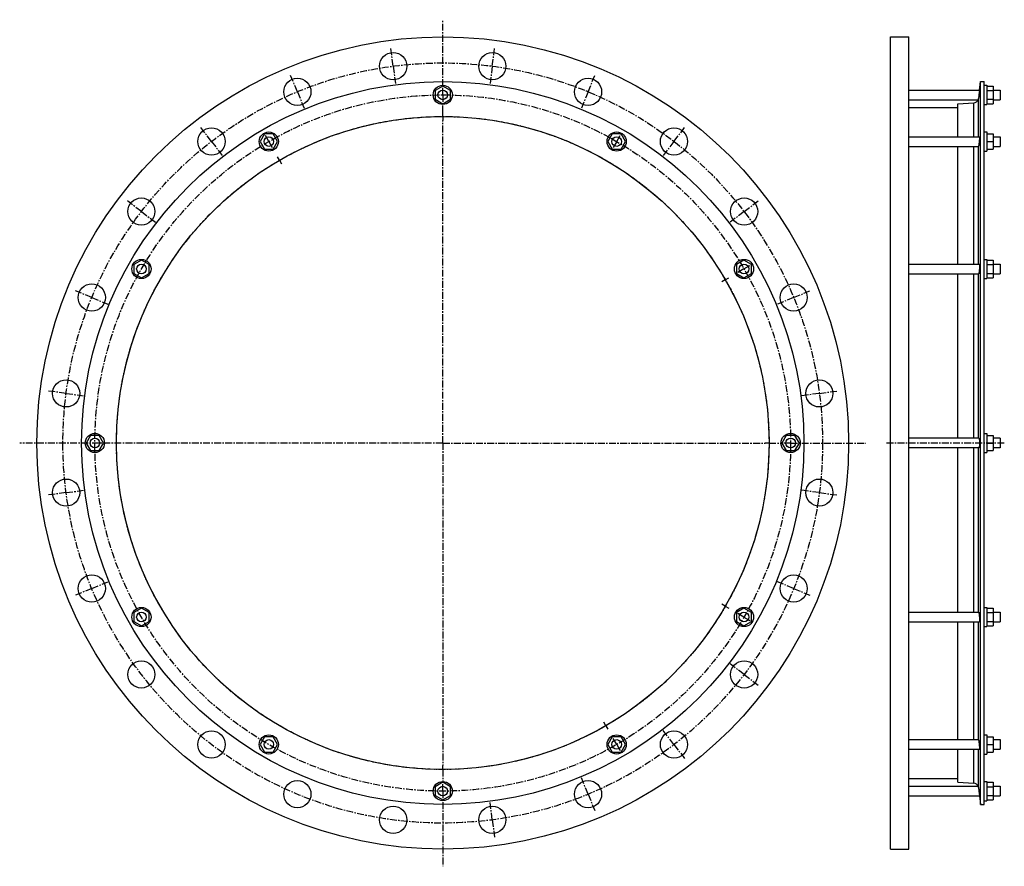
# Model space of a CAD drawing. Header units: millimetres. Extents: x -588 to 643, y -400 to 658.
import ezdxf

# ---------------------------------------------------------------- set-up
doc = ezdxf.new("R2010")
doc.units = ezdxf.units.MM
doc.header["$LTSCALE"] = 23.1
doc.linetypes.add('CENTER', pattern=[0.6, 0.375, -0.075, 0.075, -0.075])
doc.layers.get('0').update_dxf_attribs({"linetype": 'CONTINUOUS'})
doc.layers.add('AXES', color=7, linetype='CONTINUOUS')
doc.layers.add('ROUNDS', color=7, linetype='CONTINUOUS')

msp = doc.modelspace()

# ---------------------------------------------------------------- linework, layer by layer
at = {"color": 7, "linetype": 'Continuous'}
for p, q in [((500.6, -378.8), (500.6, 636.2)), ((500.6, 636.2), (523.6, 636.2)), ((523.6, -378.8), (523.6, 636.2)), ((613.2, -322.9), (613.2, 580.3)), ((613.2, 580.3), (618, 580.3)), ((618, -322.9), (618, 580.3)), ((-59.2, 574.7), (-68.7, 569.2)), ((-68.7, 569.2), (-68.7, 558.2)), ((-49.7, 569.2), (-59.2, 574.7)), ((-49.7, 558.2), (-49.7, 569.2)), ((618, 575.7), (621, 575.7)), ((621, 575.7), (621, 551.7)), ((621, 574.7), (629, 574.7)), ((621, 569.2), (629, 569.2)), ((629, 574.7), (629, 552.7)), ((-68.7, 558.2), (-59.2, 552.7)), ((-59.2, 552.7), (-49.7, 558.2)), ((621, 558.2), (629, 558.2)), ((523.6, 547.8), (584.7, 547.8)), ((584.7, 511.4), (584.7, 552.6)), ((618, 551.7), (621, 551.7)), ((621, 552.7), (629, 552.7)), ((618, 517.4), (621, 517.4)), ((621, 517.4), (621, 493.4)), ((-282.2, 514.9), (-287.7, 505.4)), ((-287.7, 505.4), (-282.2, 495.9)), ((-271.3, 514.9), (-282.2, 514.9)), ((-265.8, 505.4), (-271.3, 514.9)), ((-271.3, 495.9), (-265.8, 505.4)), ((152.8, 514.9), (147.3, 505.4)), ((147.3, 505.4), (152.8, 495.9)), ((163.7, 514.9), (152.8, 514.9)), ((169.2, 505.4), (163.7, 514.9)), ((163.7, 495.9), (169.2, 505.4)), ((621, 514.9), (629, 514.9)), ((621, 505.4), (629, 505.4)), ((629, 514.9), (629, 495.9)), ((-282.2, 495.9), (-271.3, 495.9)), ((152.8, 495.9), (163.7, 495.9)), ((584.7, 352.2), (584.7, 499.4)), ((618, 493.4), (621, 493.4)), ((621, 495.9), (629, 495.9)), ((-436, 357.2), (-445.5, 351.7)), ((-426.5, 351.7), (-436, 357.2)), ((317.5, 357.2), (308, 351.7)), ((327, 351.7), (317.5, 357.2)), ((618, 358.2), (621, 358.2)), ((621, 358.2), (621, 334.2)), ((621, 357.2), (629, 357.2)), ((629, 357.2), (629, 335.2)), ((-445.5, 351.7), (-445.5, 340.7)), ((-426.5, 340.7), (-426.5, 351.7)), ((308, 351.7), (308, 340.7)), ((327, 340.7), (327, 351.7)), ((621, 351.7), (629, 351.7)), ((-445.5, 340.7), (-436, 335.2)), ((-436, 335.2), (-426.5, 340.7)), ((308, 340.7), (317.5, 335.2)), ((317.5, 335.2), (327, 340.7)), ((584.7, 134.7), (584.7, 340.2)), ((618, 334.2), (621, 334.2)), ((621, 340.7), (629, 340.7)), ((621, 335.2), (629, 335.2)), ((-499.7, 138.2), (-505.2, 128.7)), ((-488.8, 138.2), (-499.7, 138.2)), ((-483.3, 128.7), (-488.8, 138.2)), ((370.3, 138.2), (364.8, 128.7)), ((381.2, 138.2), (370.3, 138.2)), ((386.7, 128.7), (381.2, 138.2)), ((618, 140.7), (621, 140.7)), ((621, 140.7), (621, 116.7)), ((621, 138.2), (629, 138.2)), ((629, 138.2), (629, 119.2)), ((-505.2, 128.7), (-499.7, 119.2)), ((-488.8, 119.2), (-483.3, 128.7)), ((364.8, 128.7), (370.3, 119.2)), ((381.2, 119.2), (386.7, 128.7)), ((621, 128.7), (629, 128.7)), ((638, 134.7), (629, 134.7)), ((-499.7, 119.2), (-488.8, 119.2)), ((370.3, 119.2), (381.2, 119.2)), ((584.7, -82.8), (584.7, 122.7)), ((618, 116.7), (621, 116.7)), ((621, 119.2), (629, 119.2)), ((638, 122.7), (629, 122.7)), ((-436, -77.8), (-445.5, -83.3)), ((-445.5, -83.3), (-445.5, -94.3)), ((-426.5, -83.3), (-436, -77.8)), ((-426.5, -94.3), (-426.5, -83.3)), ((317.5, -77.8), (308, -83.3)), ((308, -83.3), (308, -94.3)), ((327, -83.3), (317.5, -77.8)), ((327, -94.3), (327, -83.3)), ((618, -76.8), (621, -76.8)), ((621, -76.8), (621, -100.8)), ((621, -77.8), (629, -77.8)), ((621, -83.3), (629, -83.3)), ((629, -77.8), (629, -99.8)), ((-445.5, -94.3), (-436, -99.8)), ((-436, -99.8), (-426.5, -94.3)), ((308, -94.3), (317.5, -99.8)), ((317.5, -99.8), (327, -94.3)), ((584.7, -242), (584.7, -94.8)), ((621, -94.3), (629, -94.3)), ((618, -100.8), (621, -100.8)), ((621, -99.8), (629, -99.8)), ((-282.2, -238.5), (-287.7, -248)), ((-271.3, -238.5), (-282.2, -238.5)), ((-265.8, -248), (-271.3, -238.5)), ((152.8, -238.5), (147.3, -248)), ((163.7, -238.5), (152.8, -238.5)), ((169.2, -248), (163.7, -238.5)), ((618, -236), (621, -236)), ((621, -236), (621, -260)), ((621, -238.5), (629, -238.5)), ((629, -238.5), (629, -257.5)), ((-287.7, -248), (-282.2, -257.5)), ((-282.2, -257.5), (-271.3, -257.5)), ((-271.3, -257.5), (-265.8, -248)), ((147.3, -248), (152.8, -257.5)), ((152.8, -257.5), (163.7, -257.5)), ((163.7, -257.5), (169.2, -248)), ((584.7, -295.2), (584.7, -254)), ((621, -248), (629, -248)), ((621, -257.5), (629, -257.5)), ((618, -260), (621, -260)), ((-59.2, -295.3), (-68.7, -300.8)), ((-49.7, -300.8), (-59.2, -295.3)), ((523.6, -290.4), (584.7, -290.4)), ((618, -294.3), (621, -294.3)), ((621, -294.3), (621, -318.3)), ((621, -295.3), (629, -295.3)), ((629, -295.3), (629, -317.3)), ((-68.7, -300.8), (-68.7, -311.8)), ((-49.7, -311.8), (-49.7, -300.8)), ((621, -300.8), (629, -300.8)), ((-68.7, -311.8), (-59.2, -317.3)), ((-59.2, -317.3), (-49.7, -311.8)), ((618, -318.3), (621, -318.3)), ((621, -311.8), (629, -311.8)), ((621, -317.3), (629, -317.3)), ((613.2, -322.9), (618, -322.9)), ((500.6, -378.8), (523.6, -378.8))]:
    msp.add_line(p, q, dxfattribs=at)
for centre, radius in [((-59.2, 128.7), 507.5), ((-59.2, 128.7), 451.6), ((-59.2, 563.7), 12), ((-59.2, 128.7), 408), ((-276.7, 505.4), 12), ((158.3, 505.4), 12), ((-436, 346.2), 12), ((317.5, 346.2), 12), ((-494.2, 128.7), 12), ((375.8, 128.7), 12), ((-436, -88.8), 12), ((317.5, -88.8), 12), ((-276.7, -248), 12), ((158.3, -248), 12), ((-59.2, -306.3), 12)]:
    msp.add_circle(centre, radius, dxfattribs=at)
at = {"layer": 'AXES', "color": 7, "linetype": 'CENTER'}
for p, q in [((-59.2, 574.7), (-59.2, 657.7)), ((-121.2, 599.6), (-124.1, 621.5)), ((2.8, 599.6), (5.6, 621.5)), ((-121.2, 599.6), (-118.4, 577.8)), ((2.8, 599.6), (-0.1, 577.8)), ((-241, 567.5), (-249.4, 587.9)), ((122.5, 567.5), (130.9, 587.9)), ((-241, 567.5), (-232.6, 547.2)), ((-59.2, 563.7), (-59.2, 574.7)), ((122.5, 567.5), (114.1, 547.2)), ((-59.2, 563.7), (-59.2, 552.7)), ((-59.2, 541.7), (-59.2, 552.7)), ((-59.2, 536.7), (-59.2, 541.7)), ((-59.2, 536.7), (-59.2, 531.7)), ((-59.2, 128.7), (-59.2, 531.7)), ((-348.4, 505.5), (-361.8, 523)), ((229.9, 505.5), (243.3, 523)), ((-348.4, 505.5), (-335, 488.1)), ((-276.7, 505.4), (-282.2, 515)), ((-276.7, 505.4), (-271.2, 495.9)), ((158.3, 505.4), (152.8, 495.9)), ((158.3, 505.4), (163.8, 515)), ((229.9, 505.5), (216.5, 488.1)), ((-263.2, 482), (-265.7, 486.4)), ((-263.2, 482), (-260.7, 477.7)), ((-436.1, 417.9), (-453.5, 431.3)), ((317.6, 417.9), (335.1, 431.3)), ((-436.1, 417.9), (-418.6, 404.5)), ((317.6, 417.9), (300.1, 404.5)), ((317.5, 346.2), (307.9, 340.7)), ((317.5, 346.2), (327, 351.7)), ((294.1, 332.7), (289.8, 330.2)), ((294.1, 332.7), (298.4, 335.2)), ((-498.1, 310.5), (-518.4, 318.9)), ((-498.1, 310.5), (-477.8, 302.1)), ((379.6, 310.5), (359.3, 302.1)), ((379.6, 310.5), (399.9, 318.9)), ((-530.2, 190.7), (-552, 193.6)), ((-530.2, 190.7), (-508.4, 187.8)), ((411.7, 190.7), (389.9, 187.8)), ((411.7, 190.7), (433.5, 193.6)), ((-59.2, 128.7), (-588.2, 128.7)), ((-59.2, 128.7), (-59.2, -274.3)), ((-59.2, 128.7), (343.8, 128.7)), ((348.8, 128.7), (343.8, 128.7)), ((348.8, 128.7), (364.8, 128.7)), ((375.8, 128.7), (364.8, 128.7)), ((375.8, 128.7), (469.7, 128.7)), ((643, 128.7), (495.6, 128.7)), ((-530.2, 66.7), (-552, 63.8)), ((-530.2, 66.7), (-508.4, 69.6)), ((411.7, 66.7), (389.9, 69.6)), ((411.7, 66.7), (433.5, 63.8)), ((-498.1, -53.1), (-477.8, -44.7)), ((379.6, -53.1), (359.3, -44.7)), ((-498.1, -53.1), (-518.4, -61.5)), ((379.6, -53.1), (399.9, -61.5)), ((294.1, -75.3), (289.8, -72.8)), ((294.1, -75.3), (298.4, -77.8)), ((317.5, -88.8), (307.9, -83.3)), ((317.5, -88.8), (327, -94.3)), ((317.6, -160.5), (300.1, -147.1)), ((317.6, -160.5), (335.1, -173.9)), ((144.8, -224.6), (142.3, -220.3)), ((144.8, -224.6), (147.3, -229)), ((229.9, -248.1), (216.5, -230.7)), ((158.3, -248), (152.8, -238.5)), ((158.3, -248), (163.8, -257.5)), ((229.9, -248.1), (243.3, -265.6)), ((-59.2, -279.3), (-59.2, -274.3)), ((-59.2, -279.3), (-59.2, -295.3)), ((-59.2, -306.3), (-59.2, -295.3)), ((122.5, -310.1), (114.1, -289.8)), ((-59.2, -306.3), (-59.2, -400.3)), ((122.5, -310.1), (130.9, -330.5)), ((2.8, -342.2), (-0.1, -320.4)), ((2.8, -342.2), (5.6, -364))]:
    msp.add_line(p, q, dxfattribs=at)
at = {"layer": 'AXES', "color": 7, "linetype": 'Continuous'}
for p, q in [((612, 569.7), (613.2, 580.3)), ((523.6, 569.7), (612, 569.7)), ((612, 569.7), (611.2, 563.7)), ((611.7, 567.2), (611.6, 566.7)), ((629, 569.7), (638, 569.7)), ((638, 569.7), (638, 557.7)), ((523.6, 557.7), (610.3, 557.7)), ((611.4, 565), (610.7, 559.4)), ((610.8, 559.8), (610.7, 559.4)), ((611, 561.9), (610.9, 561.4)), ((629, 557.7), (638, 557.7)), ((523.6, 511.4), (611.9, 511.4)), ((629, 511.4), (638, 511.4)), ((638, 511.4), (638, 499.4)), ((523.6, 499.4), (610.5, 499.4)), ((629, 499.4), (638, 499.4)), ((523.6, 352.2), (611.6, 352.2)), ((629, 352.2), (638, 352.2)), ((638, 352.2), (638, 340.2)), ((523.6, 340.2), (610.9, 340.2)), ((629, 340.2), (638, 340.2)), ((611.2, 134.7), (523.6, 134.7)), ((638, 134.7), (638, 122.7)), ((611.2, 122.7), (523.6, 122.7)), ((523.6, -82.8), (610.9, -82.8)), ((629, -82.8), (638, -82.8)), ((638, -82.8), (638, -94.8)), ((523.6, -94.8), (611.6, -94.8)), ((629, -94.8), (638, -94.8)), ((523.6, -242), (610.5, -242)), ((629, -242), (638, -242)), ((638, -242), (638, -254)), ((523.6, -254), (611.9, -254)), ((629, -254), (638, -254)), ((523.6, -300.3), (610.3, -300.3)), ((610.7, -302), (610.9, -304)), ((610.7, -302), (611.6, -309.3)), ((611.2, -306.3), (612, -312.3)), ((629, -300.3), (638, -300.3)), ((638, -300.3), (638, -312.3)), ((523.6, -312.3), (612, -312.3)), ((612, -312.3), (613.2, -322.9)), ((629, -312.3), (638, -312.3))]:
    msp.add_line(p, q, dxfattribs=at)
at = {"layer": 'AXES', "color": 9, "linetype": 'Continuous'}
for p, q in [((610.7, 511.4), (610.7, 559.4)), ((610.7, 352.2), (610.7, 499.6)), ((610.7, 134.7), (610.7, 340.2)), ((610.7, -82.8), (610.7, 122.7)), ((610.7, -242.2), (610.7, -94.8)), ((610.7, -302), (610.7, -254))]:
    msp.add_line(p, q, dxfattribs=at)
at = {"layer": 'AXES', "color": 7, "linetype": 'Continuous'}
for centre, radius in [((-121.2, 599.6), 17), ((2.8, 599.6), 17), ((-241, 567.5), 17), ((122.5, 567.5), 17), ((-59.2, 563.7), 6), ((-348.4, 505.5), 17), ((229.9, 505.5), 17), ((-276.7, 505.4), 6), ((158.3, 505.4), 6), ((-436.1, 417.9), 17), ((317.6, 417.9), 17), ((-436, 346.2), 6), ((317.5, 346.2), 6), ((-498.1, 310.5), 17), ((379.6, 310.5), 17), ((-530.2, 190.7), 17), ((411.7, 190.7), 17), ((-494.2, 128.7), 6), ((375.8, 128.7), 6), ((-530.2, 66.7), 17), ((411.7, 66.7), 17), ((-498.1, -53.1), 17), ((379.6, -53.1), 17), ((-436, -88.8), 6), ((317.5, -88.8), 6), ((-436.1, -160.5), 17), ((317.6, -160.5), 17), ((-348.4, -248.1), 17), ((229.9, -248.1), 17), ((-276.7, -248), 6), ((158.3, -248), 6), ((-241, -310.1), 17), ((122.5, -310.1), 17), ((-59.2, -306.3), 6), ((-121.2, -342.2), 17), ((2.8, -342.2), 17)]:
    msp.add_circle(centre, radius, dxfattribs=at)
at = {"layer": 'AXES', "color": 7, "linetype": 'CENTER'}
for radius in [475, 435, 408]:
    msp.add_circle((-59.2, 128.7), radius, dxfattribs=at)
at = {"layer": 'AXES', "color": 7, "linetype": 'Continuous'}
for centre, radius, start, end in [((604.4, 560.2), 6.36, 273.5595, 337.0562), ((604.6, 560.1), 6.2, 336.7715, 353.0073), ((604.4, -302.8), 6.36, 22.9438, 86.4405), ((604.6, -302.7), 6.2, 6.9927, 23.2285)]:
    msp.add_arc(centre, radius, start, end, dxfattribs=at)
for points, knots in [([(611.9, 511.4), (611.9, 511.4), (611.9, 511.4), (611.9, 511.4), (611.9, 511.4), (611.9, 511.3), (611.9, 511.2), (611.9, 511.1), (612, 511), (612, 510.8), (612, 510.5), (612, 510.2), (611.9, 509.6), (611.9, 509), (611.9, 508.4), (611.8, 507.7), (611.7, 506.7), (611.6, 505.4), (611.4, 503.9), (611.3, 502.9), (611.2, 502.4)], [0, 0, 0, 0, 0.00284, 0.004938, 0.007631, 0.014951, 0.024948, 0.037641, 0.053004, 0.070987, 0.091522, 0.139901, 0.19733, 0.262816, 0.335223, 0.413293, 0.495676, 0.66768, 0.83961, 1, 1, 1, 1]), ([(610.5, 499.4), (610.6, 499.4), (610.6, 499.4), (610.6, 499.5), (610.7, 499.5), (610.7, 499.6), (610.7, 499.6)], [0, 0, 0, 0, 0.19177, 0.409694, 0.674842, 1, 1, 1, 1]), ([(611.2, 502.4), (611.2, 502.1), (611.1, 501.5), (611, 500.7), (610.9, 500.1), (610.8, 499.8), (610.7, 499.7), (610.7, 499.6)], [0, 0, 0, 0, 0.342603, 0.630542, 0.852519, 0.935974, 1, 1, 1, 1]), ([(611.6, 352.2), (611.6, 352.2), (611.7, 352.1), (611.7, 352.1), (611.8, 352), (611.8, 351.9), (611.8, 351.7), (611.9, 351.5), (611.9, 351.2), (611.9, 350.8), (611.9, 350.3), (612, 349.2), (611.9, 347.7), (611.8, 345.8), (611.7, 344), (611.5, 342.6), (611.4, 341.6), (611.3, 341.2), (611.2, 341)], [0, 0, 0, 0, 0.011117, 0.015546, 0.02074, 0.033491, 0.049431, 0.068525, 0.090689, 0.115803, 0.174249, 0.242391, 0.400341, 0.572854, 0.741592, 0.888949, 0.949797, 1, 1, 1, 1]), ([(611.2, 341), (611.2, 340.9), (611.2, 340.7), (611.1, 340.5), (611.1, 340.4), (611, 340.3), (611, 340.2), (610.9, 340.2), (610.9, 340.2)], [0, 0, 0, 0, 0.396274, 0.55719, 0.69283, 0.803309, 0.889446, 1, 1, 1, 1]), ([(611.2, 134.7), (611.3, 134.7), (611.4, 134.6), (611.5, 134.4), (611.5, 134.2), (611.6, 134), (611.6, 133.7), (611.7, 133.3), (611.8, 132.8), (611.8, 132), (611.9, 130.6), (612, 128.7), (611.9, 126.8), (611.8, 125.4), (611.8, 124.6), (611.7, 124.1), (611.6, 123.7), (611.6, 123.4), (611.5, 123.2), (611.5, 123), (611.4, 122.8), (611.3, 122.7), (611.2, 122.7)], [0, 0, 0, 0, 0.014871, 0.027771, 0.044771, 0.065879, 0.090983, 0.1199, 0.152393, 0.226934, 0.311903, 0.500001, 0.688098, 0.773067, 0.847607, 0.8801, 0.909018, 0.934121, 0.955229, 0.972229, 0.985129, 1, 1, 1, 1]), ([(610.9, -82.8), (610.9, -82.8), (611, -82.8), (611, -82.9), (611.1, -83), (611.1, -83.1), (611.2, -83.3), (611.2, -83.5), (611.2, -83.6)], [0, 0, 0, 0, 0.110554, 0.196691, 0.30717, 0.44281, 0.603726, 1, 1, 1, 1]), ([(611.2, -83.6), (611.3, -83.8), (611.4, -84.2), (611.5, -85.2), (611.7, -86.6), (611.8, -88.4), (611.9, -90.3), (612, -91.8), (611.9, -92.9), (611.9, -93.4), (611.9, -93.8), (611.9, -94.1), (611.8, -94.3), (611.8, -94.5), (611.8, -94.6), (611.7, -94.7), (611.7, -94.7), (611.6, -94.8), (611.6, -94.8)], [0, 0, 0, 0, 0.050203, 0.111051, 0.258408, 0.427146, 0.59966, 0.75761, 0.825752, 0.884198, 0.909311, 0.931475, 0.95057, 0.96651, 0.97926, 0.984454, 0.988883, 1, 1, 1, 1]), ([(610.7, -242.2), (610.7, -242.2), (610.7, -242.1), (610.6, -242.1), (610.6, -242), (610.6, -242), (610.5, -242)], [0, 0, 0, 0, 0.325158, 0.590306, 0.80823, 1, 1, 1, 1]), ([(610.7, -242.2), (610.7, -242.3), (610.8, -242.4), (610.9, -242.7), (611, -243.3), (611.1, -244.1), (611.2, -244.7), (611.2, -245)], [0, 0, 0, 0, 0.064026, 0.147481, 0.369458, 0.657396, 1, 1, 1, 1]), ([(611.2, -245), (611.3, -245.5), (611.4, -246.5), (611.6, -248), (611.7, -249.3), (611.8, -250.3), (611.9, -251), (611.9, -251.6), (611.9, -252.2), (612, -252.7), (612, -253.1), (612, -253.4), (612, -253.6), (611.9, -253.7), (611.9, -253.8), (611.9, -253.9), (611.9, -254), (611.9, -254), (611.9, -254), (611.9, -254), (611.9, -254)], [0, 0, 0, 0, 0.16039, 0.33232, 0.504325, 0.586707, 0.664777, 0.737184, 0.802671, 0.860099, 0.908478, 0.929013, 0.946996, 0.962359, 0.975052, 0.985049, 0.992369, 0.995062, 0.99716, 1, 1, 1, 1])]:
    msp.add_open_spline(points, degree=3, knots=knots, dxfattribs=at)
at = {"layer": 'ROUNDS', "color": 7, "linetype": 'Continuous'}
for p, q in [((584.7, 552.6), (604.8, 553.8)), ((584.7, -295.2), (604.8, -296.4))]:
    msp.add_line(p, q, dxfattribs=at)
at = {"layer": 'ROUNDS', "color": 9, "linetype": 'Continuous'}
for p, q in [((604.8, 511.4), (604.8, 553.8)), ((604.8, 352.2), (604.8, 499.4)), ((604.8, 134.7), (604.8, 340.2)), ((604.8, -82.8), (604.8, 122.7)), ((604.8, -242), (604.8, -94.8)), ((604.8, -296.4), (604.8, -254))]:
    msp.add_line(p, q, dxfattribs=at)

doc.saveas('drawing.dxf')
